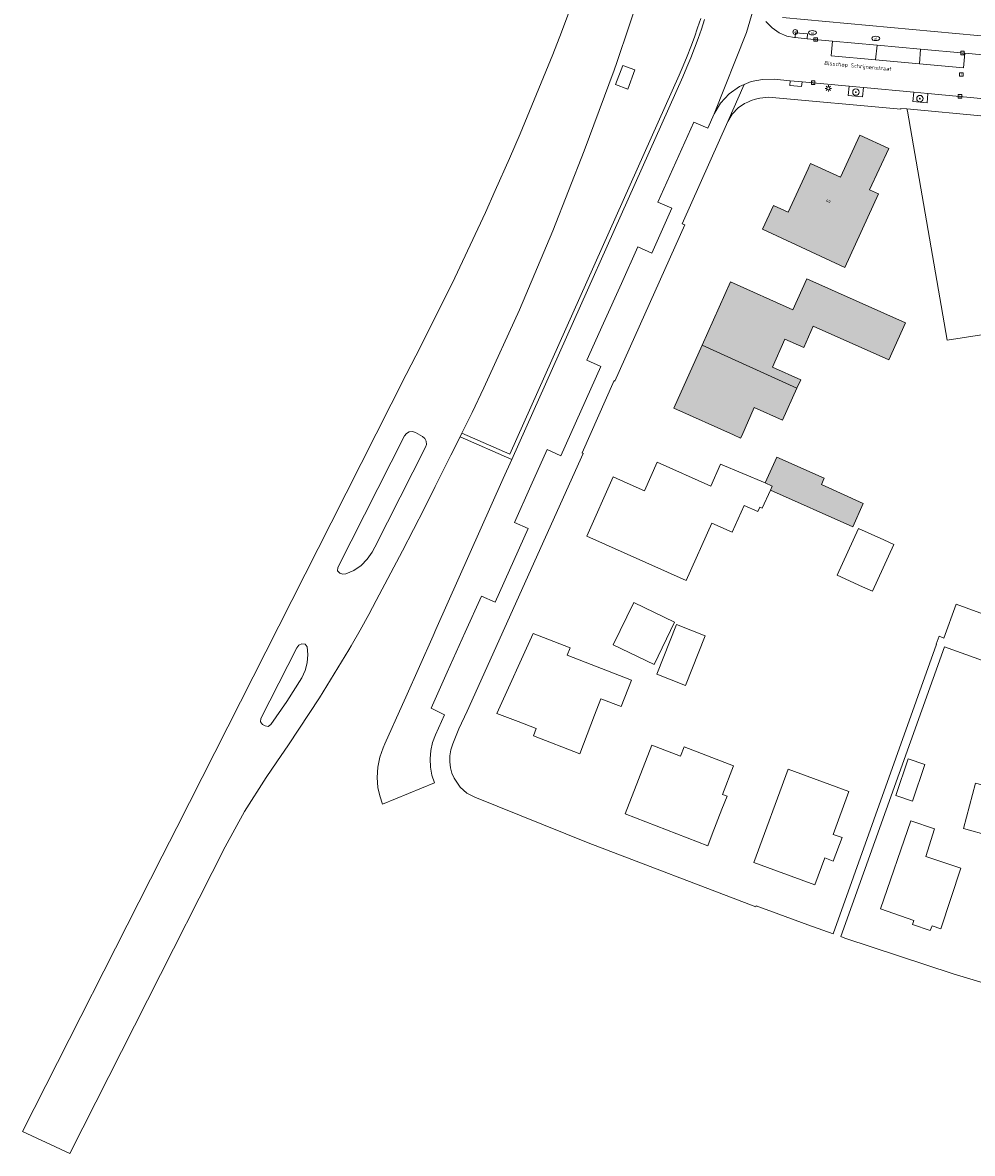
# Model space of a CAD drawing. Header units: metres. Extents: x 196496 to 197479, y 355250 to 356324.
# Tile 1 of 119: x 196569 to 196688, y 355435 to 355577. Entities that reach past the tile are written whole.
import ezdxf
from ezdxf.enums import TextEntityAlignment as Align

# ---------------------------------------------------------------- set-up
doc = ezdxf.new("R2010")
doc.units = ezdxf.units.M
doc.layers.get('0').update_dxf_attribs({"lineweight": 9})
for name, color, linetype, lineweight in [('B-WE-GR-BEPLANTING_CULTUUR_HEESTERS-GV', 251, 'Continuous', 9), ('B-WE-GR-BOOM-S', 251, 'Continuous', 9), ('B-WE-IE-MEUBILAIR_WEGMEUBILAIR-GV', 251, 'Continuous', 9), ('B-WE-IE-MEUBILAIR_WEGMEUBILAIR-S', 251, 'Continuous', 9), ('B-WE-KL-ET_LS_OV_LICHTMAST-S', 251, 'Continuous', 9), ('B-WE-KL-WATER-S', 251, 'Continuous', 9), ('B-WE-OG-BEBOUWING-GV', 251, 'Continuous', 9), ('B-WE-OG-BEBOUWING_HUISNUMMER-T35', 90, 'Continuous', 9), ('B-WE-OG-BEBOUWING_STRAATNAAM-T35', 130, 'Continuous', 9), ('B-WE-OG-TERREIN_CULTUURSCHEIDING-GV', 251, 'Continuous', 9), ('B-WE-OG-TERREIN_ERF-GV', 251, 'Continuous', 9), ('B-WE-RI-GWA_KOLK-S', 251, 'Continuous', 9), ('B-WE-RI-GWA_RIOOLPUT-S', 251, 'Continuous', 9), ('B-WE-VH-ONVERHARD-GV', 251, 'Continuous', 9), ('B-WE-VH-VERHARDING_ASFALT-GV', 251, 'Continuous', 9), ('B-WE-VH-VERHARDING_BETONSTRAATSTEEN-GV', 251, 'Continuous', 9), ('B-WE-VH-VERHARDING_TEGEL-GV', 251, 'Continuous', 9)]:
    doc.layers.add(name, color=color, linetype=linetype, lineweight=lineweight)
doc.layers.add('X-XX-AL-PRESENTATIE_GEBOUW3-V', color=7, linetype='Continuous', lineweight=9, true_color=0xebe1d6)
doc.styles.add('NLCS-ISO', font='NLCS-ISO.ttf')
doc.styles.add('NLCS-ISO-ANNOTATIEF-T35', font='NLCS-ISO.ttf', dxfattribs={"height": 3.5})

# ---------------------------------------------------------------- blocks, each defined once
blk = doc.blocks.new('SKL-ET_OV_LICHTMAST-SO')
at = {"color": 0, "linetype": 'ByBlock', "lineweight": 18}
for points in [[(-1.25, 0), (-2, 0)], [(-1.41, 1.41), (-0.88, 0.88)], [(0, 2), (0, 1.25)], [(0.88, 0.88), (1.41, 1.41)], [(2, 0), (1.25, 0)], [(-1.41, -1.41), (-0.88, -0.88)], [(0, -1.25), (0, -2)], [(0.88, -0.88), (1.41, -1.41)]]:
    blk.add_lwpolyline(points, dxfattribs=at)
blk.add_circle((0, 0), 1, dxfattribs=at)
blk = doc.blocks.new('SIE-WEG_PAAL_VERKEERSBORD-SO')
at = {"color": 0, "linetype": 'ByBlock', "lineweight": 18}
blk.add_circle((0, 0), 1.5, dxfattribs=at)
at = {"color": 0, "linetype": 'ByBlock', "lineweight": 18, "style": 'NLCS-ISO'}
blk.add_text('vb', height=1.5, dxfattribs=at).set_placement((0, 0.13), align=Align.MIDDLE_CENTER)
blk = doc.blocks.new('SRI-KOLK-SO')
at = {"color": 0, "linetype": 'ByBlock', "lineweight": 18}
blk.add_lwpolyline([(-1.125, -1.125), (1.125, -1.125), (1.125, 1.125), (-1.125, 1.125)], close=True, dxfattribs=at)
at = {"color": 0, "linetype": 'ByBlock', "lineweight": 18, "style": 'NLCS-ISO'}
blk.add_text('k', height=1.5, dxfattribs=at).set_placement((0, 0), align=Align.MIDDLE_CENTER)
blk = doc.blocks.new('SKL-WATER_WATERLEIDINGPUT-SO')
at = {"color": 0, "linetype": 'ByBlock', "lineweight": 18}
blk.add_ellipse((0, 0), major_axis=(2.5, 0), ratio=0.54, dxfattribs=at)
at = {"color": 0, "linetype": 'ByBlock', "lineweight": 18, "style": 'NLCS-ISO'}
blk.add_text('wl', height=1.5, dxfattribs=at).set_placement((0, 0), align=Align.MIDDLE_CENTER)
blk = doc.blocks.new('SRI-PUT_INSPECTIEPUT_RIOOLPUT-SO')
at = {"color": 0, "linetype": 'ByBlock', "lineweight": 18}
blk.add_lwpolyline([(-1.12, -1.12), (1.12, -1.12), (1.12, 1.12), (-1.12, 1.12)], close=True, dxfattribs=at)
at = {"color": 0, "linetype": 'ByBlock', "lineweight": 18, "style": 'NLCS-ISO'}
blk.add_text('r', height=1.5, dxfattribs=at).set_placement((0, 0.28), align=Align.MIDDLE_CENTER)
blk = doc.blocks.new('SGR-BOOM_01-SO')
at = {"linetype": 'ByBlock', "lineweight": 18}
h = blk.add_hatch(color=0, dxfattribs=at)
h.dxf.hatch_style = 1
edge = h.paths.add_edge_path()
edge.add_arc((0, 0), 0.25, 0, 360)
at = {"color": 0, "linetype": 'ByBlock', "lineweight": 18}
for radius in [2, 0.25]:
    blk.add_circle((0, 0), radius, dxfattribs=at)

msp = doc.modelspace()

# ---------------------------------------------------------------- hatches: boundary and pattern name
at = {"layer": 'X-XX-AL-PRESENTATIE_GEBOUW3-V'}
for points in [[(196666.985, 355558.374), (196664.48, 355552.942), (196662.667, 355553.766), (196661.289, 355550.807), (196671.601, 355546.005), (196675.798, 355555.212), (196674.674, 355555.725), (196677.072, 355560.923), (196673.471, 355562.584), (196671.049, 355557.338), (196667.295, 355559.046), (196667.212, 355558.853)], [(196679.159, 355539.069), (196666.817, 355544.591), (196665.082, 355540.713), (196657.28, 355544.201), (196653.747, 355536.297), (196665.595, 355530.901), (196666.066, 355531.935), (196662.526, 355533.548), (196664.086, 355537.037), (196666.443, 355535.984), (196667.642, 355538.667), (196677.088, 355534.44)], [(196653.747, 355536.297), (196650.214, 355528.393), (196657.649, 355525.069), (196658.555, 355524.664), (196658.686, 355524.956), (196660.264, 355528.487), (196663.769, 355526.891), (196665.595, 355530.901)], [(196662.284, 355518.158), (196672.577, 355513.541), (196673.9, 355516.492), (196668.654, 355518.845), (196669.005, 355519.628), (196663.068, 355522.29), (196661.612, 355519.043), (196662.484, 355518.634)]]:
    msp.add_hatch(color=256, dxfattribs=at).paths.add_polyline_path(points)

# ---------------------------------------------------------------- linework, layer by layer
at = {"layer": 'B-WE-GR-BEPLANTING_CULTUUR_HEESTERS-GV', "flags": 128}
msp.add_lwpolyline([(196653.556, 355577.196), (196653.171, 355576.013), (196652.762, 355574.838), (196652.316, 355573.638), (196651.849, 355572.447), (196651.36, 355571.263), (196650.848, 355570.088), (196629.671, 355522.633), (196623.683, 355525.281), (196623.463, 355524.831), (196629.925, 355521.974), (196651.306, 355569.886), (196651.82, 355571.068), (196652.313, 355572.26), (196652.783, 355573.46), (196653.232, 355574.669), (196653.645, 355575.853), (196654.033, 355577.045)], dxfattribs=at)
at = {"layer": 'B-WE-IE-MEUBILAIR_WEGMEUBILAIR-GV', "flags": 128}
for points in [[(196672.119, 355568.7), (196672.021, 355567.527), (196673.802, 355567.362), (196673.909, 355568.534)], [(196681.969, 355567.785), (196680.213, 355567.948), (196680.104, 355566.778), (196681.884, 355566.613)]]:
    msp.add_lwpolyline(points, close=True, dxfattribs=at)
at = {"layer": 'B-WE-OG-BEBOUWING-GV', "flags": 128}
for points in [[(196666.985, 355558.374), (196664.48, 355552.942), (196662.667, 355553.766), (196661.289, 355550.807), (196671.601, 355546.005), (196675.798, 355555.212), (196674.674, 355555.725), (196677.072, 355560.923), (196673.471, 355562.584), (196671.049, 355557.338), (196667.295, 355559.046), (196667.212, 355558.853)], [(196679.159, 355539.069), (196666.817, 355544.591), (196665.082, 355540.713), (196657.28, 355544.201), (196653.747, 355536.297), (196665.595, 355530.901), (196666.066, 355531.935), (196662.526, 355533.548), (196664.086, 355537.037), (196666.443, 355535.984), (196667.642, 355538.667), (196677.088, 355534.44)], [(196653.747, 355536.297), (196650.214, 355528.393), (196657.649, 355525.069), (196658.555, 355524.664), (196658.686, 355524.956), (196660.264, 355528.487), (196663.769, 355526.891), (196665.595, 355530.901)], [(196662.284, 355518.158), (196672.577, 355513.541), (196673.9, 355516.492), (196668.654, 355518.845), (196669.005, 355519.628), (196663.068, 355522.29), (196661.612, 355519.043), (196662.484, 355518.634)]]:
    msp.add_lwpolyline(points, close=True, dxfattribs=at)
at = {"layer": 'B-WE-OG-TERREIN_CULTUURSCHEIDING-GV', "flags": 128}
msp.add_lwpolyline([(196646.168, 355580.899), (196643.052, 355571.661), (196642.715, 355570.711), (196638.995, 355560.618), (196635.061, 355550.616), (196630.874, 355540.717), (196626.418, 355530.948), (196624.953, 355527.882), (196623.683, 355525.281), (196629.671, 355522.633), (196650.848, 355570.088), (196651.36, 355571.263), (196651.849, 355572.447), (196652.316, 355573.638), (196652.762, 355574.838), (196653.171, 355576.013), (196653.556, 355577.196)], dxfattribs=at)
for points in [[(196644.457, 355568.353), (196642.921, 355568.897), (196643.814, 355571.283), (196645.31, 355570.755)], [(196679.341, 355565.857), (196679.417, 355565.588), (196684.404, 355536.907), (196713.139, 355541.4), (196713.853, 355541.519), (196710.62, 355560.562), (196708.472, 355563.122)]]:
    msp.add_lwpolyline(points, close=True, dxfattribs=at)
at = {"layer": 'B-WE-OG-TERREIN_ERF-GV', "flags": 128}
for points in [[(196663.793, 355577.295), (196704.441, 355573.529), (196704.484, 355573.449), (196722.21, 355571.864), (196722.267, 355571.933), (196724.913, 355571.691), (196728.342, 355571.792), (196731.525, 355572.081), (196731.503, 355572.371), (196733.353, 355572.674), (196733.302, 355572.834), (196743.791, 355574.617), (196743.85, 355574.298), (196745.888, 355574.632), (196745.833, 355574.948), (196755.583, 355576.571), (196752.24, 355595.876)], [(196713.139, 355541.4), (196684.404, 355536.907), (196679.417, 355565.588), (196679.341, 355565.857), (196678.594, 355565.927), (196678.598, 355565.847), (196662.036, 355567.334), (196660.945, 355567.199), (196660.412, 355567.067), (196659.889, 355566.897), (196659.45, 355566.721), (196659.022, 355566.52), (196658.237, 355565.993), (196657.497, 355565.207), (196656.946, 355564.279), (196651.249, 355551.491), (196651.572, 355551.331), (196642.833, 355531.796), (196642.747, 355531.847), (196638.715, 355522.826), (196638.853, 355522.75), (196624.351, 355490.466), (196623.311, 355488.286), (196622.537, 355486.379), (196622.304, 355485.65), (196622.183, 355484.894), (196622.172, 355484.129), (196622.265, 355483.37), (196622.443, 355482.709), (196622.717, 355482.081), (196623.489, 355480.954), (196624.314, 355480.228), (196625.285, 355479.714), (196639.488, 355473.998), (196660.454, 355465.972), (196660.504, 355466.107), (196666.973, 355463.738), (196670.137, 355462.603), (196683.053, 355498.86), (196683.001, 355498.884), (196683.374, 355499.865), (196683.977, 355499.62), (196685.512, 355503.862), (196689.734, 355502.334)], [(196688.799, 355496.812), (196684.07, 355498.523), (196671.083, 355462.264), (196671.588, 355462.083), (196685.121, 355457.607), (196695.415, 355454.512)]]:
    msp.add_lwpolyline(points, dxfattribs=at)
for points in [[(196666.985, 355558.374), (196667.212, 355558.853), (196667.295, 355559.046), (196671.049, 355557.338), (196673.471, 355562.584), (196677.072, 355560.923), (196674.674, 355555.725), (196675.798, 355555.212), (196671.601, 355546.005), (196661.289, 355550.807), (196662.667, 355553.766), (196664.48, 355552.942)], [(196657.649, 355525.069), (196650.214, 355528.393), (196653.747, 355536.297), (196657.28, 355544.201), (196665.082, 355540.713), (196666.817, 355544.591), (196679.159, 355539.069), (196677.088, 355534.44), (196667.642, 355538.667), (196666.443, 355535.984), (196664.086, 355537.037), (196662.526, 355533.548), (196666.066, 355531.935), (196665.595, 355530.901), (196663.769, 355526.891), (196660.264, 355528.487), (196658.686, 355524.956), (196658.555, 355524.664)], [(196656.033, 355521.394), (196661.612, 355519.043), (196663.068, 355522.29), (196669.005, 355519.628), (196668.654, 355518.845), (196673.9, 355516.492), (196672.577, 355513.541), (196662.284, 355518.158), (196661.262, 355515.878), (196660.964, 355516.013), (196660.717, 355515.461), (196658.983, 355516.238), (196657.484, 355512.89), (196654.957, 355514.022), (196651.728, 355506.814), (196639.295, 355512.385), (196642.617, 355519.8), (196644.347, 355519.025), (196646.518, 355518.052), (196648.132, 355521.653), (196654.809, 355518.662)], [(196676.451, 355511.906), (196677.718, 355511.329), (196675.057, 355505.483), (196673.79, 355506.06), (196670.621, 355507.502), (196673.282, 355513.348)], [(196650.288, 355501.636), (196647.726, 355496.323), (196642.623, 355498.784), (196645.185, 355504.097)], [(196654.118, 355499.913), (196651.65, 355493.697), (196648.079, 355495.114), (196650.547, 355501.33)], [(196643.625, 355491.074), (196641.072, 355492.017), (196640.281, 355489.958), (196638.433, 355485.151), (196632.644, 355487.407), (196632.985, 355488.324), (196630.737, 355489.174), (196628.039, 355490.192), (196632.605, 355500.199), (196637.234, 355498.417), (196636.859, 355497.481), (196644.915, 355494.36)], [(196656.216, 355478.2), (196655.007, 355475.083), (196654.449, 355473.643), (196644.127, 355477.646), (196647.454, 355486.226), (196651.051, 355484.829), (196651.505, 355486.013), (196657.679, 355483.644), (196656.298, 355480.045), (196656.849, 355479.831)], [(196681.599, 355483.809), (196680.047, 355479.218), (196677.949, 355479.927), (196679.501, 355484.518)], [(196664.513, 355483.23), (196672.097, 355480.433), (196670.115, 355475.06), (196671.236, 355474.646), (196670.147, 355471.706), (196669.073, 355472.104), (196667.835, 355468.722), (196660.207, 355471.53)], [(196687.926, 355481.462), (196691.242, 355480.584), (196689.737, 355474.895), (196686.421, 355475.773)], [(196679.825, 355476.739), (196682.801, 355475.753), (196681.697, 355472.293), (196686.114, 355470.839), (196683.614, 355463.225), (196682.49, 355463.594), (196682.259, 355463.019), (196680.033, 355463.756), (196680.206, 355464.286), (196676.036, 355465.72)]]:
    msp.add_lwpolyline(points, close=True, dxfattribs=at)
at = {"layer": 'B-WE-VH-ONVERHARD-GV', "flags": 128}
for points in [[(196672.119, 355568.7), (196672.021, 355567.527), (196673.802, 355567.362), (196673.909, 355568.534)], [(196681.969, 355567.785), (196680.213, 355567.948), (196680.104, 355566.778), (196681.884, 355566.613)]]:
    msp.add_lwpolyline(points, close=True, dxfattribs=at)
at = {"layer": 'B-WE-VH-VERHARDING_ASFALT-GV', "flags": 128}
for points in [[(196639.202, 355583.666), (196636.163, 355575.486), (196635.068, 355572.679), (196630.982, 355562.724), (196629.644, 355559.644), (196627.868, 355555.631), (196626.629, 355552.883), (196622.798, 355544.72), (196618.541, 355536.163), (196616.735, 355532.598), (196607.325, 355514.033), (196599.161, 355497.914), (196588.019, 355475.924), (196586.188, 355472.312), (196568.743, 355437.879), (196574.662, 355435.127), (196594.082, 355473.5), (196596.505, 355477.922), (196599.21, 355482.176), (196600.551, 355484.14), (196602.004, 355486.268), (196605.878, 355492.156), (196609.547, 355498.174), (196609.821, 355498.643), (196610.947, 355500.612), (196612.043, 355502.596), (196612.969, 355504.326), (196616.245, 355510.558), (196617.635, 355513.229), (196619.006, 355515.908), (196620.362, 355518.596), (196622.309, 355522.511), (196623.463, 355524.831), (196623.683, 355525.281), (196624.953, 355527.882), (196626.418, 355530.948), (196630.874, 355540.717), (196635.061, 355550.616), (196638.995, 355560.618), (196642.715, 355570.711), (196643.052, 355571.661), (196646.168, 355580.899)], [(196654.033, 355577.045), (196653.645, 355575.853), (196653.232, 355574.669), (196652.783, 355573.46), (196652.313, 355572.26), (196651.82, 355571.068), (196651.306, 355569.886), (196629.925, 355521.974), (196628.857, 355519.582), (196620.438, 355500.716), (196620.08, 355499.913), (196616.655, 355492.229), (196616.24, 355491.299), (196614.056, 355486.399), (196613.837, 355485.909), (196613.407, 355484.709), (196613.246, 355483.886), (196613.162, 355483.458), (196613.092, 355482.186), (196613.185, 355480.916), (196613.404, 355479.862), (196613.765, 355478.847), (196620.242, 355481.495), (196619.938, 355482.471), (196619.76, 355483.478), (196619.713, 355484.51), (196619.803, 355485.539), (196620.029, 355486.547), (196620.388, 355487.515), (196621.512, 355490.022), (196619.837, 355490.858), (196621.85, 355495.346), (196624.095, 355500.351), (196626.125, 355504.874), (196627.834, 355504.119), (196631.968, 355513.338), (196630.254, 355514.102), (196632.313, 355518.686), (196634.357, 355523.239), (196636.051, 355522.441), (196641.064, 355533.622), (196639.317, 355534.407), (196641.393, 355539.025), (196643.638, 355544.02), (196645.689, 355548.583), (196647.425, 355547.805), (196649.942, 355553.418), (196648.208, 355554.187), (196650.457, 355559.207), (196652.702, 355564.217), (196654.435, 355563.438), (196655.244, 355565.241), (196659.281, 355575.443), (196660.866, 355580.838)], [(196660.866, 355580.838), (196659.281, 355575.443), (196655.244, 355565.241), (196656.041, 355566.6), (196657.109, 355567.757), (196658.412, 355568.658), (196659.009, 355568.909), (196659.872, 355569.272), (196661.286, 355569.561), (196662.73, 355569.573), (196664.735, 355569.387), (196666.233, 355569.247), (196672.119, 355568.7), (196673.909, 355568.534), (196680.213, 355567.948), (196681.969, 355567.785), (196688.586, 355567.171)], [(196705.001, 355571.128), (196686.584, 355572.83), (196686.415, 355571.013), (196680.905, 355571.516), (196675.44, 355572.015), (196669.885, 355572.523), (196670.058, 355574.357), (196666.869, 355574.652), (196665.37, 355574.79), (196665.295, 355574.797), (196664.34, 355574.98), (196663.377, 355575.377), (196662.479, 355575.998), (196661.721, 355576.821)]]:
    msp.add_lwpolyline(points, dxfattribs=at)
for points in [[(196675.44, 355572.015), (196675.633, 355573.842), (196670.058, 355574.357), (196669.885, 355572.523)], [(196680.905, 355571.516), (196681.065, 355573.34), (196675.633, 355573.842), (196675.44, 355572.015)], [(196681.065, 355573.34), (196680.905, 355571.516), (196686.415, 355571.013), (196686.584, 355572.83)], [(196608.168, 355508.469), (196616.501, 355524.924), (196616.739, 355525.229), (196617.107, 355525.432), (196617.526, 355525.468), (196617.893, 355525.347), (196618.752, 355524.865), (196619.039, 355524.624), (196619.227, 355524.265), (196619.258, 355523.861), (196619.143, 355523.504), (196612.779, 355511.001), (196612.449, 355510.394), (196611.85, 355509.501), (196611.079, 355508.722), (196610.176, 355508.103), (196609.19, 355507.672), (196608.798, 355507.635), (196608.418, 355507.739), (196608.141, 355508.052)], [(196598.555, 355489.545), (196603.04, 355498.41), (196603.295, 355498.723), (196603.652, 355498.909), (196604.076, 355498.875), (196604.347, 355498.546), (196604.435, 355497.552), (196604.351, 355496.544), (196604.095, 355495.564), (196603.683, 355494.656), (196601.783, 355491.688), (196599.779, 355488.79), (196599.452, 355488.576), (196599.065, 355488.631), (196598.762, 355488.796), (196598.499, 355489.127)]]:
    msp.add_lwpolyline(points, close=True, dxfattribs=at)
at = {"layer": 'B-WE-VH-VERHARDING_BETONSTRAATSTEEN-GV', "flags": 128}
for points in [[(196665.37, 355574.79), (196666.869, 355574.652), (196666.916, 355575.241), (196665.426, 355575.373)], [(196666.233, 355569.247), (196664.735, 355569.387), (196664.687, 355568.812), (196666.176, 355568.671)]]:
    msp.add_lwpolyline(points, close=True, dxfattribs=at)
at = {"layer": 'B-WE-VH-VERHARDING_TEGEL-GV', "flags": 128}
for points in [[(196661.721, 355576.821), (196662.479, 355575.998), (196663.377, 355575.377), (196664.34, 355574.98), (196665.295, 355574.797), (196665.37, 355574.79), (196665.426, 355575.373), (196666.916, 355575.241), (196666.869, 355574.652), (196670.058, 355574.357), (196675.633, 355573.842), (196681.065, 355573.34), (196686.584, 355572.83), (196705.001, 355571.128)], [(196757.327, 355576.862), (196755.583, 355576.571), (196745.833, 355574.948), (196745.888, 355574.632), (196743.85, 355574.298), (196743.791, 355574.617), (196733.302, 355572.834), (196733.353, 355572.674), (196731.503, 355572.371), (196731.525, 355572.081), (196728.342, 355571.792), (196724.913, 355571.691), (196722.267, 355571.933), (196722.21, 355571.864), (196704.484, 355573.449), (196704.441, 355573.529), (196663.793, 355577.295)], [(196688.586, 355567.171), (196681.969, 355567.785), (196681.884, 355566.613), (196680.104, 355566.778), (196680.213, 355567.948), (196673.909, 355568.534), (196673.802, 355567.362), (196672.021, 355567.527), (196672.119, 355568.7), (196666.233, 355569.247), (196666.176, 355568.671), (196664.687, 355568.812), (196664.735, 355569.387), (196662.73, 355569.573), (196661.286, 355569.561), (196659.872, 355569.272), (196659.009, 355568.909), (196656.946, 355564.279), (196657.497, 355565.207), (196658.237, 355565.993), (196659.022, 355566.52), (196659.45, 355566.721), (196659.889, 355566.897), (196660.412, 355567.067), (196660.945, 355567.199), (196662.036, 355567.334), (196678.598, 355565.847), (196678.594, 355565.927), (196679.341, 355565.857), (196708.472, 355563.122)]]:
    msp.add_lwpolyline(points, dxfattribs=at)

# ---------------------------------------------------------------- block references
at = {"layer": 'B-WE-GR-BOOM-S', "xscale": 0.2, "yscale": 0.2, "zscale": 0.2}
for p in [(196672.969, 355567.965), (196680.978, 355567.151)]:
    msp.add_blockref('SGR-BOOM_01-SO', p, dxfattribs=at)
at = {"layer": 'B-WE-IE-MEUBILAIR_WEGMEUBILAIR-S', "xscale": 0.2, "yscale": 0.2, "zscale": 0.2}
msp.add_blockref('SIE-WEG_PAAL_VERKEERSBORD-SO', (196665.383, 355575.491), dxfattribs=at)
at = {"layer": 'B-WE-KL-ET_LS_OV_LICHTMAST-S', "xscale": 0.2, "yscale": 0.2, "zscale": 0.2}
msp.add_blockref('SKL-ET_OV_LICHTMAST-SO', (196669.528, 355568.434), dxfattribs=at)
at = {"layer": 'B-WE-KL-WATER-S', "xscale": 0.2, "yscale": 0.2, "zscale": 0.2}
for p in [(196667.528, 355575.396), (196675.446, 355574.677)]:
    msp.add_blockref('SKL-WATER_WATERLEIDINGPUT-SO', p, dxfattribs=at)
at = {"layer": 'B-WE-RI-GWA_KOLK-S', "xscale": 0.2, "yscale": 0.2, "zscale": 0.2}
for p in [(196667.933, 355574.546), (196686.308, 355572.847), (196667.624, 355569.145), (196685.991, 355567.428)]:
    msp.add_blockref('SRI-KOLK-SO', p, dxfattribs=at)
at = {"layer": 'B-WE-RI-GWA_RIOOLPUT-S', "xscale": 0.2, "yscale": 0.2, "zscale": 0.2}
msp.add_blockref('SRI-PUT_INSPECTIEPUT_RIOOLPUT-SO', (196686.172, 355570.167), dxfattribs=at)

# ---------------------------------------------------------------- texts
at = {"layer": 'B-WE-OG-BEBOUWING_HUISNUMMER-T35', "style": 'NLCS-ISO-ANNOTATIEF-T35'}
msp.add_text('49', height=0.36, rotation=335.2, dxfattribs=at).set_placement((196669.51, 355554.298), align=Align.MIDDLE)
at = {"layer": 'B-WE-OG-BEBOUWING_STRAATNAAM-T35', "style": 'NLCS-ISO-ANNOTATIEF-T35'}
msp.add_text('Bisschop Schrijnenstraat', height=0.5, rotation=354.7, dxfattribs=at).set_placement((196673.224, 355571.162), align=Align.MIDDLE)

doc.saveas('drawing.dxf')
